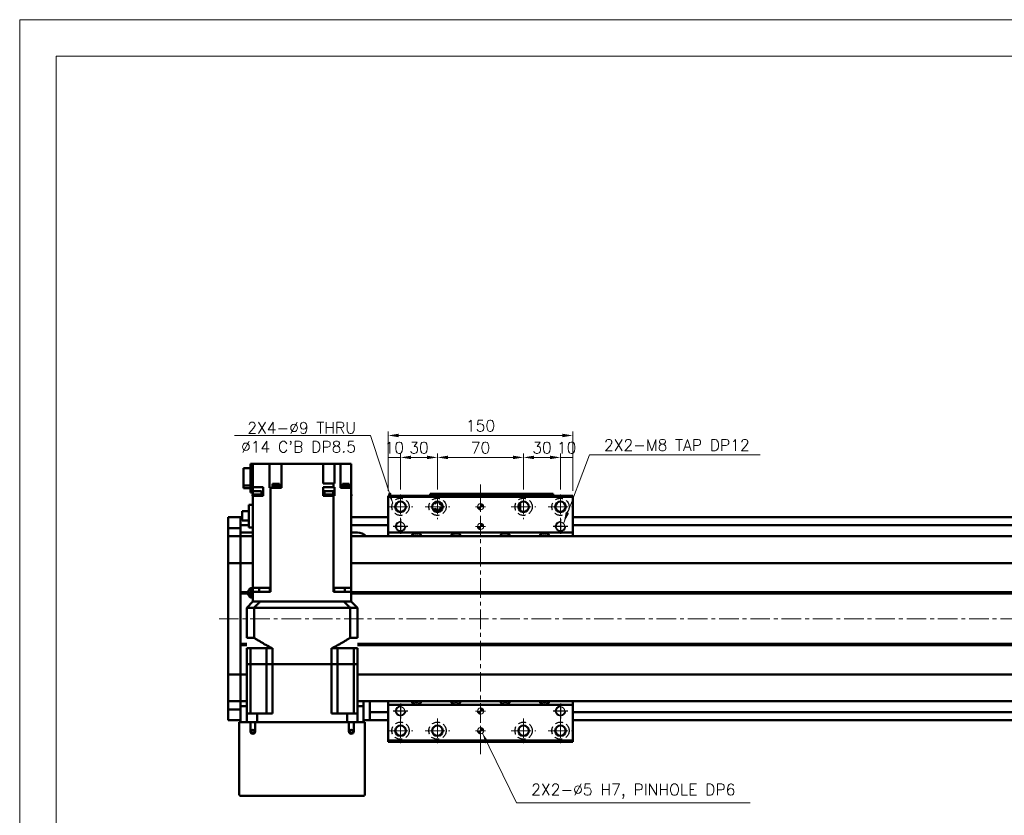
# Model space of a CAD drawing. Header units: millimetres. Extents: x 46547 to 49038, y 6223 to 10291.
# Tile 3 of 5: x 46547 to 47347, y 9644 to 10291. Entities that reach past the tile are written whole.
import ezdxf

# ---------------------------------------------------------------- set-up
doc = ezdxf.new("R2010")
doc.units = ezdxf.units.MM
doc.header["$LTSCALE"] = 0.5
doc.linetypes.add('CENTER', pattern=[50.8, 31.75, -6.35, 6.35, -6.35])
doc.linetypes.add('HIDDENX2', pattern=[19.05, 12.7, -6.35])
doc.layers.get('0').update_dxf_attribs({"lineweight": 20})
doc.layers.add('1', color=1, linetype='CENTER', lineweight=13)
doc.layers.add('외형선(ISO)', color=7, linetype='Continuous', lineweight=50)
for name, color, linetype in [('2', 2, 'HIDDENX2'), ('C', 1, 'CENTER'), ('DIM', 4, 'Continuous')]:
    doc.layers.add(name, color=color, linetype=linetype)
doc.styles.add('DSR TEXT', font='romans.shx', dxfattribs={"bigfont": 'whgtxt.shx'})
doc.styles.get("Standard").update_dxf_attribs({"font": 'romans.shx', "bigfont": 'whgtxt.shx'})
doc.dimstyles.new('DSR', dxfattribs={"dimscale": 2, "dimtxt": 3, "dimasz": 3, "dimexe": 0.5, "dimexo": 0.5, "dimgap": 0.5, "dimtad": 1, "dimdsep": 46, "dimtxsty": 'Standard', "dimcen": 2.5, "dimclrd": 4, "dimclre": 4, "dimclrt": 2, "dimadec": 0, "dimazin": 2, "dimtfac": 1, "dimtmove": 0, "dimatfit": 3, "dimfxl": 0, "dimlwd": -1, "dimlwe": -1, "dimarcsym": 0})

# ---------------------------------------------------------------- blocks, each defined once
blk = doc.blocks.new('A$C1C1952E1')
at = {"color": 1}
blk.add_lwpolyline([(0, 0), (420, 0), (420, 297), (0, 297)], close=True, dxfattribs=at)
at = {"color": 3}
blk.add_lwpolyline([(5, 5), (415, 5), (415, 292), (5, 292)], close=True, dxfattribs=at)
blk = doc.blocks.new('A$C33E56CC6')
h = blk.add_hatch()
h.set_pattern_fill('ANSI31', color=256, style=0)
h.set_pattern_definition([(45, (-7065.45672, -6508.5399), (-0.0883883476, 0.0883883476), [])])
h.paths.add_polyline_path([(4, 6.5, 0.414214), (1.5, 4), (4, 4)])
h.paths.add_polyline_path([(6.5, 4), (4, 4), (4, 1.5, 0.414214)])
blk.add_circle((4, 4), 2.5)
at = {"layer": '1'}
for p, q in [((0, 4), (8, 4)), ((4, 0), (4, 8))]:
    blk.add_line(p, q, dxfattribs=at)
blk = doc.blocks.new('tap8')
blk.add_circle((0, 0), 3.4)
at = {"layer": 'C', "color": 1, "linetype": 'CENTER'}
for p, q in [((-6.05, 0), (6.05, 0)), ((0, -6.05), (0, 6.05))]:
    blk.add_line(p, q, dxfattribs=at)
at = {"layer": 'DIM', "color": 3}
blk.add_arc((0, 0), 4, 263.84551, 189.43144, dxfattribs=at)
blk = doc.blocks.new('*D72')
at = {"color": 1, "linetype": 'ByBlock'}
for p, q in [((46846.15, 9907.78), (46846.15, 9938.25)), ((46856.15, 9908.78), (46856.15, 9938.25)), ((46856.15, 9934.95), (46846.15, 9934.95))]:
    blk.add_line(p, q, dxfattribs=at)
at = {"layer": 'Defpoints', "color": 0}
for p in [(46846.15, 9934.95), (46846.15, 9903.82), (46856.15, 9904.82)]:
    blk.add_point(p, dxfattribs=at)
at = {"color": 3, "insert": (46851.15, 9942.87), "char_height": 9.24, "attachment_point": 5, "style": 'DSR TEXT'}
blk.add_mtext('10', dxfattribs=at)
blk = doc.blocks.new('*D73')
at = {"color": 1, "linetype": 'ByBlock'}
for p, q in [((46856.15, 9908.78), (46856.15, 9938.25)), ((46886.15, 9908.78), (46886.15, 9938.25)), ((46864.73, 9934.95), (46877.57, 9934.95))]:
    blk.add_line(p, q, dxfattribs=at)
at = {"color": 1}
for points in [[(46864.73, 9936.38), (46864.73, 9933.52), (46856.15, 9934.95)], [(46877.57, 9936.38), (46877.57, 9933.52), (46886.15, 9934.95)]]:
    blk.add_solid(points, dxfattribs=at)
at = {"layer": 'Defpoints', "color": 0}
for p in [(46886.15, 9934.95), (46856.15, 9904.82), (46886.15, 9904.82)]:
    blk.add_point(p, dxfattribs=at)
at = {"color": 3, "insert": (46871.15, 9942.87), "char_height": 9.24, "attachment_point": 5, "style": 'DSR TEXT'}
blk.add_mtext('30', dxfattribs=at)
blk = doc.blocks.new('*D74')
at = {"color": 1, "linetype": 'ByBlock'}
for p, q in [((46886.15, 9908.78), (46886.15, 9938.25)), ((46956.15, 9908.78), (46956.15, 9938.25)), ((46894.73, 9934.95), (46947.57, 9934.95))]:
    blk.add_line(p, q, dxfattribs=at)
at = {"color": 1}
for points in [[(46894.73, 9936.38), (46894.73, 9933.52), (46886.15, 9934.95)], [(46947.57, 9936.38), (46947.57, 9933.52), (46956.15, 9934.95)]]:
    blk.add_solid(points, dxfattribs=at)
at = {"layer": 'Defpoints', "color": 0}
for p in [(46956.15, 9934.95), (46886.15, 9904.82), (46956.15, 9904.82)]:
    blk.add_point(p, dxfattribs=at)
at = {"color": 3, "insert": (46921.15, 9942.87), "char_height": 9.24, "attachment_point": 5, "style": 'DSR TEXT'}
blk.add_mtext('70', dxfattribs=at)
blk = doc.blocks.new('*D75')
at = {"color": 1, "linetype": 'ByBlock'}
for p, q in [((46956.15, 9908.78), (46956.15, 9938.25)), ((46986.15, 9908.78), (46986.15, 9938.25)), ((46964.73, 9934.95), (46977.57, 9934.95))]:
    blk.add_line(p, q, dxfattribs=at)
at = {"color": 1}
for points in [[(46964.73, 9936.38), (46964.73, 9933.52), (46956.15, 9934.95)], [(46977.57, 9936.38), (46977.57, 9933.52), (46986.15, 9934.95)]]:
    blk.add_solid(points, dxfattribs=at)
at = {"layer": 'Defpoints', "color": 0}
for p in [(46986.15, 9934.95), (46956.15, 9904.82), (46986.15, 9904.82)]:
    blk.add_point(p, dxfattribs=at)
at = {"color": 3, "insert": (46971.15, 9942.87), "char_height": 9.24, "attachment_point": 5, "style": 'DSR TEXT'}
blk.add_mtext('30', dxfattribs=at)
blk = doc.blocks.new('*D76')
at = {"color": 1, "linetype": 'ByBlock'}
for p, q in [((46986.15, 9908.78), (46986.15, 9938.25)), ((46996.15, 9907.78), (46996.15, 9938.25)), ((46986.15, 9934.95), (46996.15, 9934.95))]:
    blk.add_line(p, q, dxfattribs=at)
at = {"layer": 'Defpoints', "color": 0}
for p in [(46996.15, 9934.95), (46986.15, 9904.82), (46996.15, 9903.82)]:
    blk.add_point(p, dxfattribs=at)
at = {"color": 3, "insert": (46991.15, 9942.87), "char_height": 9.24, "attachment_point": 5, "style": 'DSR TEXT'}
blk.add_mtext('10', dxfattribs=at)
blk = doc.blocks.new('*D77')
at = {"color": 1, "linetype": 'ByBlock'}
for p, q in [((46846.15, 9907.78), (46846.15, 9956.11)), ((46996.15, 9907.78), (46996.15, 9956.11)), ((46987.57, 9952.81), (46854.73, 9952.81))]:
    blk.add_line(p, q, dxfattribs=at)
at = {"color": 1}
for points in [[(46854.73, 9954.24), (46854.73, 9951.38), (46846.15, 9952.81)], [(46987.57, 9954.24), (46987.57, 9951.38), (46996.15, 9952.81)]]:
    blk.add_solid(points, dxfattribs=at)
at = {"layer": 'Defpoints', "color": 0}
for p in [(46846.15, 9952.81), (46846.15, 9903.82), (46996.15, 9903.82)]:
    blk.add_point(p, dxfattribs=at)
at = {"color": 3, "insert": (46921.15, 9960.73), "char_height": 9.24, "attachment_point": 5, "style": 'DSR TEXT'}
blk.add_mtext('150', dxfattribs=at)

msp = doc.modelspace()

# ---------------------------------------------------------------- linework, layer by layer
at = {"layer": '1'}
for p, q in [((46921.15234, 9693.8227), (46921.15234, 9913.8227)), ((46856.15234, 9904.8227), (46856.15234, 9884.8227)), ((46886.15234, 9904.8227), (46886.15234, 9884.8227)), ((46956.15234, 9904.8227), (46956.15234, 9884.8227)), ((46986.15234, 9904.8227), (46986.15234, 9884.8227)), ((46846.15234, 9894.8227), (46866.15234, 9894.8227)), ((46876.15234, 9894.8227), (46896.15234, 9894.8227)), ((46946.15234, 9894.8227), (46966.15234, 9894.8227)), ((46976.15234, 9894.8227), (46996.15234, 9894.8227)), ((48096.15234, 9803.8227), (46706.15234, 9803.8227)), ((46856.15234, 9722.8227), (46856.15234, 9702.8227)), ((46886.15234, 9722.8227), (46886.15234, 9702.8227)), ((46956.15234, 9722.8227), (46956.15234, 9702.8227)), ((46986.15234, 9722.8227), (46986.15234, 9702.8227)), ((46846.15234, 9712.8227), (46866.15234, 9712.8227)), ((46876.15234, 9712.8227), (46896.15234, 9712.8227)), ((46946.15234, 9712.8227), (46966.15234, 9712.8227)), ((46976.15234, 9712.8227), (46996.15234, 9712.8227))]:
    msp.add_line(p, q, dxfattribs=at)
at = {"layer": '2'}
for centre in [(46856.15234, 9894.8227), (46886.15234, 9894.8227), (46956.15234, 9894.8227), (46986.15234, 9894.8227), (46856.15234, 9712.8227), (46886.15234, 9712.8227), (46956.15234, 9712.8227), (46986.15234, 9712.8227)]:
    msp.add_circle(centre, 7, dxfattribs=at)
at = {"layer": '외형선(ISO)'}
for p, q in [((46734.15234, 9929.8227), (46736.15234, 9929.8227)), ((46734.15234, 9906.3227), (46734.15234, 9929.8227)), ((46736.15234, 9929.8227), (46736.15234, 9910.8227)), ((46744.70849, 9929.8227), (46736.15234, 9929.8227)), ((46744.70849, 9929.8227), (46749.78523, 9929.8227)), ((46749.78523, 9910.3227), (46749.78523, 9929.8227)), ((46754.95234, 9929.8227), (46749.78523, 9929.8227)), ((46754.95234, 9929.8227), (46759.45234, 9929.8227)), ((46759.45234, 9910.3227), (46759.45234, 9929.8227)), ((46793.35234, 9929.8227), (46759.45234, 9929.8227)), ((46793.35234, 9929.8227), (46793.35234, 9913.8227)), ((46793.35234, 9929.8227), (46797.35234, 9929.8227)), ((46802.47428, 9929.8227), (46797.35234, 9929.8227)), ((46802.47428, 9913.8227), (46802.47428, 9929.8227)), ((46802.48501, 9929.8227), (46802.47428, 9929.8227)), ((46802.48501, 9929.8227), (46807.25234, 9929.8227)), ((46807.25234, 9910.3227), (46807.25234, 9929.8227)), ((46807.25234, 9929.8227), (46811.75234, 9929.8227)), ((46816.15234, 9929.8227), (46811.75234, 9929.8227)), ((46816.15234, 9910.3227), (46816.15234, 9929.8227)), ((46734.15234, 9926.12828), (46728.65234, 9926.12828)), ((46728.65234, 9912.23264), (46728.65234, 9926.12828)), ((46793.35234, 9913.8227), (46801.81852, 9913.8227)), ((46801.81852, 9910.8227), (46801.81852, 9913.8227)), ((46802.47428, 9913.8227), (46801.81852, 9913.8227)), ((46728.65234, 9909.91712), (46728.65234, 9912.23264)), ((46728.65234, 9912.23264), (46734.15234, 9912.23264)), ((46728.65234, 9909.91712), (46734.15234, 9909.91712)), ((46736.15234, 9906.3227), (46734.15234, 9906.3227)), ((46736.15234, 9910.8227), (46744.55234, 9910.8227)), ((46736.15234, 9906.3227), (46736.15234, 9910.8227)), ((46736.15234, 9906.3227), (46736.15234, 9905.8227)), ((46736.15234, 9905.8227), (46736.15234, 9904.8227)), ((46736.15234, 9905.8227), (46736.23244, 9905.8227)), ((46743.23244, 9907.4227), (46736.23244, 9907.4227)), ((46736.23244, 9904.8227), (46736.23244, 9907.4227)), ((46743.23244, 9904.8227), (46743.23244, 9907.4227)), ((46744.55234, 9905.8227), (46743.23244, 9905.8227)), ((46744.55234, 9905.8227), (46744.55234, 9910.8227)), ((46744.55234, 9905.8227), (46744.5914, 9905.8227)), ((46744.5914, 9905.8227), (46744.5914, 9903.8227)), ((46749.78523, 9910.3227), (46749.81967, 9910.3227)), ((46750.48615, 9910.3227), (46749.81967, 9910.3227)), ((46750.48615, 9828.8227), (46750.48615, 9910.3227)), ((46750.48615, 9910.3227), (46759.45234, 9910.3227)), ((46757.95376, 9910.8227), (46751.95376, 9910.8227)), ((46751.95376, 9910.8227), (46751.95376, 9910.3227)), ((46757.90376, 9911.5227), (46752.00376, 9911.5227)), ((46752.00376, 9911.5227), (46752.00376, 9910.8227)), ((46757.70376, 9913.5227), (46752.20376, 9913.5227)), ((46752.20376, 9913.5227), (46752.20376, 9911.5227)), ((46757.70376, 9913.5227), (46757.70376, 9911.5227)), ((46757.90376, 9911.5227), (46757.90376, 9910.8227)), ((46757.95376, 9910.8227), (46757.95376, 9910.3227)), ((46793.35091, 9905.8227), (46793.35234, 9905.8227)), ((46793.35091, 9905.8227), (46793.35091, 9903.8227)), ((46793.35234, 9910.8227), (46801.81852, 9910.8227)), ((46793.35234, 9905.8227), (46793.35234, 9910.8227)), ((46794.36295, 9905.8227), (46793.35234, 9905.8227)), ((46801.36295, 9907.4227), (46794.36295, 9907.4227)), ((46794.36295, 9904.8227), (46794.36295, 9907.4227)), ((46801.36295, 9904.8227), (46801.36295, 9907.4227)), ((46801.36295, 9905.8227), (46802.47428, 9905.8227)), ((46801.81852, 9910.8227), (46802.47428, 9910.8227)), ((46802.47428, 9905.8227), (46802.47428, 9910.8227)), ((46802.47428, 9905.8227), (46802.47697, 9905.8227)), ((46802.47697, 9905.8227), (46802.47697, 9903.8227)), ((46807.25234, 9910.3227), (46807.59618, 9910.3227)), ((46816.15234, 9910.3227), (46807.59618, 9910.3227)), ((46814.71328, 9910.8227), (46808.71328, 9910.8227)), ((46808.71328, 9910.8227), (46808.71328, 9910.3227)), ((46814.66328, 9911.5227), (46808.76328, 9911.5227)), ((46808.76328, 9911.5227), (46808.76328, 9910.8227)), ((46814.46328, 9913.5227), (46808.96328, 9913.5227)), ((46808.96328, 9913.5227), (46808.96328, 9911.5227)), ((46814.46328, 9913.5227), (46814.46328, 9911.5227)), ((46814.66328, 9911.5227), (46814.66328, 9910.8227)), ((46814.71328, 9910.8227), (46814.71328, 9910.3227)), ((46816.15234, 9828.8227), (46816.15234, 9910.3227)), ((46743.53244, 9904.8227), (46735.93244, 9904.8227)), ((46735.93244, 9903.8227), (46735.93244, 9904.8227)), ((46735.93244, 9903.8227), (46736.15234, 9903.8227)), ((46736.15234, 9903.8227), (46736.15234, 9828.8227)), ((46744.5914, 9903.8227), (46736.15234, 9903.8227)), ((46743.53244, 9903.8227), (46743.53244, 9904.8227)), ((46796.58903, 9903.8227), (46793.35091, 9903.8227)), ((46801.66295, 9904.8227), (46794.06295, 9904.8227)), ((46794.06295, 9903.8227), (46794.06295, 9904.8227)), ((46796.58903, 9903.8227), (46799.13688, 9903.8227)), ((46801.81852, 9903.8227), (46799.13688, 9903.8227)), ((46801.66295, 9903.8227), (46801.66295, 9904.8227)), ((46801.81852, 9903.8227), (46801.81852, 9828.8227)), ((46802.47697, 9903.8227), (46801.81852, 9903.8227)), ((46816.37224, 9904.8227), (46816.15234, 9904.8227)), ((46816.15234, 9903.8227), (46816.37224, 9903.8227)), ((46816.37224, 9903.8227), (46816.37224, 9904.8227)), ((46846.15234, 9903.8227), (46846.15234, 9902.8227)), ((46846.15234, 9903.8227), (46996.15234, 9903.8227)), ((46846.15234, 9902.8227), (46846.15234, 9873.8227)), ((46996.15234, 9902.8227), (46846.15234, 9902.8227)), ((46880.15234, 9905.32268), (46880.15234, 9905.32266)), ((46880.15234, 9905.32268), (46930.15234, 9905.32268)), ((46880.15234, 9903.8227), (46880.15234, 9905.32266)), ((46883.15234, 9905.32265), (46927.15234, 9905.32265)), ((46930.15234, 9905.32268), (46930.15234, 9905.32266)), ((46930.15234, 9905.32268), (46980.15234, 9905.32268)), ((46930.15234, 9903.8227), (46930.15234, 9905.32266)), ((46930.15234, 9905.32266), (46930.15234, 9903.8227)), ((46933.15234, 9905.32265), (46977.15234, 9905.32265)), ((46953.35234, 9898.01997), (46953.35234, 9892.52269)), ((46980.15234, 9905.32266), (46980.15234, 9903.8227)), ((46996.15234, 9902.8227), (46996.15234, 9903.8227)), ((46996.15234, 9873.8227), (46996.15234, 9902.8227)), ((46732.75234, 9891.1477), (46727.35234, 9891.1477)), ((46727.35234, 9883.6977), (46727.35234, 9891.1477)), ((46732.75234, 9877.9227), (46732.75234, 9896.4727)), ((46736.15234, 9896.4727), (46732.75234, 9896.4727)), ((46952.05234, 9893.70355), (46952.05234, 9895.94185)), ((46953.35234, 9892.52269), (46952.57848, 9892.52269)), ((46953.35234, 9892.52269), (46953.35234, 9891.62544)), ((46716.15234, 9883.3227), (46716.15234, 9886.3227)), ((46726.15234, 9886.3227), (46716.15234, 9886.3227)), ((46716.15234, 9883.3227), (46716.15234, 9880.3831)), ((46726.15234, 9883.3227), (46726.15234, 9886.3227)), ((46726.15234, 9886.3227), (46727.35234, 9886.3227)), ((46726.15234, 9886.3227), (46726.15234, 9883.3227)), ((46726.15234, 9883.3227), (46726.15234, 9880.8227)), ((46726.15234, 9880.3831), (46726.15234, 9883.3227)), ((46727.35234, 9883.6977), (46732.75234, 9883.6977)), ((46816.15234, 9886.3227), (46846.15234, 9886.3227)), ((46996.15234, 9886.3227), (48076.15234, 9886.3227)), ((46716.15234, 9880.3831), (46716.15234, 9877.58306)), ((46716.15234, 9877.58306), (46716.15234, 9870.88936)), ((46726.15234, 9877.58306), (46716.15234, 9877.58306)), ((46726.15234, 9877.58306), (46726.15234, 9880.3831)), ((46726.15234, 9879.8227), (46732.75234, 9879.8227)), ((46726.15234, 9870.88936), (46726.15234, 9877.58306)), ((46736.15234, 9873.8227), (46726.15234, 9873.8227)), ((46736.15234, 9877.9227), (46732.75234, 9877.9227)), ((46816.15234, 9879.8227), (46846.15234, 9879.8227)), ((46821.15234, 9873.8227), (46816.15234, 9873.8227)), ((46846.15234, 9873.8227), (46846.15234, 9870.8227)), ((46996.15234, 9873.8227), (46846.15234, 9873.8227)), ((46996.15234, 9879.8227), (48076.15234, 9879.8227)), ((46996.15234, 9870.8227), (46996.15234, 9873.8227)), ((46716.15234, 9870.88936), (46716.15234, 9870.8227)), ((46726.15234, 9870.88936), (46716.15234, 9870.88936)), ((46716.15234, 9868.12635), (46716.15234, 9870.8227)), ((46726.15234, 9870.8227), (46716.15234, 9870.8227)), ((46716.15234, 9849.51822), (46716.15234, 9868.12635)), ((46726.15234, 9870.8227), (46726.15234, 9870.88936)), ((46726.15234, 9870.8227), (46726.15234, 9868.12635)), ((46726.15234, 9868.12635), (46726.15234, 9870.8227)), ((46736.15234, 9870.8227), (46726.15234, 9870.8227)), ((46726.15234, 9868.12635), (46726.15234, 9849.51822)), ((46726.15234, 9849.51822), (46726.15234, 9868.12635)), ((48076.15234, 9870.8227), (46816.15234, 9870.8227)), ((46716.15234, 9849.51822), (46716.15234, 9849.05011)), ((46716.15234, 9847.05011), (46716.15234, 9849.05011)), ((46726.15234, 9849.05011), (46716.15234, 9849.05011)), ((46716.15234, 9847.05011), (46716.15234, 9760.59529)), ((46726.15234, 9849.05011), (46726.15234, 9849.51822)), ((46726.15234, 9849.51822), (46726.15234, 9849.05011)), ((46726.15234, 9849.05011), (46726.15234, 9847.05011)), ((46726.15234, 9847.05011), (46726.15234, 9849.05011)), ((46736.15234, 9849.05011), (46726.15234, 9849.05011)), ((46726.15234, 9760.59529), (46726.15234, 9847.05011)), ((46726.15234, 9847.05011), (46726.15234, 9825.3227)), ((48076.15234, 9849.05011), (46816.15234, 9849.05011)), ((46736.15234, 9825.8227), (46736.15234, 9828.8227)), ((46736.15234, 9828.8227), (46744.70849, 9828.8227)), ((46743.15234, 9825.8227), (46736.15234, 9825.8227)), ((46736.15234, 9825.8227), (46736.15234, 9817.8227)), ((46741.28805, 9828.8227), (46741.28805, 9825.8227)), ((46750.49477, 9825.8227), (46743.15234, 9825.8227)), ((46749.81967, 9828.8227), (46744.70849, 9828.8227)), ((46749.81967, 9828.8227), (46750.48615, 9828.8227)), ((46750.07545, 9825.8227), (46750.07545, 9828.8227)), ((46750.48615, 9828.8227), (46750.49477, 9828.8227)), ((46750.49477, 9825.8227), (46750.49477, 9828.8227)), ((46801.8099, 9828.8227), (46801.81852, 9828.8227)), ((46801.8099, 9825.8227), (46801.8099, 9828.8227)), ((46809.15234, 9825.8227), (46801.8099, 9825.8227)), ((46801.81852, 9828.8227), (46802.48501, 9828.8227)), ((46802.22922, 9825.8227), (46802.22922, 9828.8227)), ((46807.59618, 9828.8227), (46802.48501, 9828.8227)), ((46807.59618, 9828.8227), (46816.15234, 9828.8227)), ((46816.15234, 9825.8227), (46809.15234, 9825.8227)), ((46811.01662, 9825.8227), (46811.01662, 9828.8227)), ((46816.15234, 9825.8227), (46816.15234, 9828.8227)), ((46816.15234, 9817.8227), (46816.15234, 9825.8227)), ((46732.18371, 9825.3227), (46726.15234, 9825.3227)), ((46732.65234, 9824.8227), (46726.15234, 9824.8227)), ((46732.18371, 9824.3227), (46726.15234, 9824.3227)), ((46726.15234, 9824.3227), (46726.15234, 9783.3227)), ((46736.15234, 9817.8227), (46731.15234, 9812.8227)), ((46734.87654, 9823.8227), (46736.15234, 9823.8227)), ((46736.24043, 9817.8227), (46736.15234, 9817.8227)), ((46736.24043, 9817.8227), (46742.0453, 9817.8227)), ((46742.14866, 9817.8227), (46742.0453, 9817.8227)), ((46810.15601, 9817.8227), (46742.14866, 9817.8227)), ((46743.15234, 9817.8227), (46809.15234, 9817.8227)), ((46810.15601, 9817.8227), (46810.25937, 9817.8227)), ((46810.25937, 9817.8227), (46816.06424, 9817.8227)), ((46816.06424, 9817.8227), (46816.15234, 9817.8227)), ((48062.18371, 9825.3227), (46816.15234, 9825.3227)), ((48062.65234, 9824.8227), (46816.15234, 9824.8227)), ((48062.18371, 9824.3227), (46816.15234, 9824.3227)), ((46821.15234, 9812.8227), (46816.15234, 9817.8227)), ((46737.14974, 9812.8227), (46731.15234, 9812.8227)), ((46731.15234, 9788.3727), (46731.15234, 9812.8227)), ((46737.14974, 9788.3727), (46737.14974, 9812.8227)), ((46815.15493, 9812.8227), (46737.14974, 9812.8227)), ((46821.15234, 9812.8227), (46815.15493, 9812.8227)), ((46815.15493, 9788.3727), (46815.15493, 9812.8227)), ((46821.15234, 9788.3727), (46821.15234, 9812.8227)), ((46731.15234, 9788.3727), (46737.14974, 9788.3727)), ((46815.15493, 9788.3727), (46821.15234, 9788.3727)), ((46731.15234, 9783.3227), (46726.15234, 9783.3227)), ((46731.15234, 9782.8227), (46726.15234, 9782.8227)), ((46731.15234, 9782.3227), (46726.15234, 9782.3227)), ((46726.15234, 9782.3227), (46726.15234, 9760.59529)), ((46731.15234, 9779.8227), (46734.10012, 9779.8227)), ((46731.15234, 9766.8227), (46731.15234, 9779.8227)), ((46734.10012, 9779.8227), (46747.29734, 9779.8227)), ((46734.10012, 9766.8227), (46734.10012, 9779.8227)), ((46747.29734, 9779.8227), (46752.15234, 9779.8227)), ((46747.29734, 9766.8227), (46747.29734, 9779.8227)), ((46752.15234, 9766.8227), (46752.15234, 9779.8227)), ((46800.15234, 9779.8227), (46805.00734, 9779.8227)), ((46800.15234, 9766.8227), (46800.15234, 9779.8227)), ((46818.20455, 9779.8227), (46805.00734, 9779.8227)), ((46805.00734, 9766.8227), (46805.00734, 9779.8227)), ((46818.20455, 9779.8227), (46821.15234, 9779.8227)), ((46818.20455, 9766.8227), (46818.20455, 9779.8227)), ((48062.18371, 9783.3227), (46821.15234, 9783.3227)), ((48062.65234, 9782.8227), (46821.15234, 9782.8227)), ((48062.18371, 9782.3227), (46821.15234, 9782.3227)), ((46821.15234, 9766.8227), (46821.15234, 9779.8227)), ((46734.10012, 9766.8227), (46731.15234, 9766.8227)), ((46731.15234, 9766.8227), (46731.15234, 9726.8227)), ((46731.15234, 9766.8227), (46734.10012, 9766.8227)), ((46740.79734, 9766.8227), (46734.10012, 9766.8227)), ((46734.10012, 9726.8227), (46734.10012, 9766.8227)), ((46740.79734, 9766.8227), (46734.10012, 9766.8227)), ((46747.29734, 9766.8227), (46740.79734, 9766.8227)), ((46747.29734, 9766.8227), (46740.79734, 9766.8227)), ((46752.15234, 9766.8227), (46747.29734, 9766.8227)), ((46747.29734, 9726.8227), (46747.29734, 9766.8227)), ((46747.29734, 9766.8227), (46752.15234, 9766.8227)), ((46752.15234, 9766.8227), (46752.15234, 9726.8227)), ((46800.15234, 9766.8227), (46752.15234, 9766.8227)), ((46800.15234, 9766.8227), (46752.15234, 9766.8227)), ((46800.15234, 9766.8227), (46800.15234, 9726.8227)), ((46805.00734, 9766.8227), (46800.15234, 9766.8227)), ((46800.15234, 9766.8227), (46805.00734, 9766.8227)), ((46805.00734, 9726.8227), (46805.00734, 9766.8227)), ((46811.50734, 9766.8227), (46805.00734, 9766.8227)), ((46811.50734, 9766.8227), (46805.00734, 9766.8227)), ((46818.20455, 9766.8227), (46811.50734, 9766.8227)), ((46818.20455, 9766.8227), (46811.50734, 9766.8227)), ((46821.15234, 9766.8227), (46818.20455, 9766.8227)), ((46818.20455, 9726.8227), (46818.20455, 9766.8227)), ((46818.20455, 9766.8227), (46821.15234, 9766.8227)), ((46821.15234, 9766.8227), (46821.15234, 9726.8227)), ((46716.15234, 9758.59529), (46716.15234, 9760.59529)), ((46716.15234, 9758.59529), (46716.15234, 9758.12718)), ((46726.15234, 9758.59529), (46716.15234, 9758.59529)), ((46716.15234, 9739.51906), (46716.15234, 9758.12718)), ((46726.15234, 9760.59529), (46726.15234, 9758.59529)), ((46726.15234, 9758.59529), (46726.15234, 9760.59529)), ((46726.15234, 9758.12718), (46726.15234, 9758.59529)), ((46726.15234, 9758.59529), (46726.15234, 9758.12718)), ((46731.15234, 9758.59529), (46726.15234, 9758.59529)), ((46726.15234, 9758.12718), (46726.15234, 9739.51906)), ((46726.15234, 9739.51906), (46726.15234, 9758.12718)), ((48076.15234, 9758.59529), (46821.15234, 9758.59529)), ((46716.15234, 9736.8227), (46716.15234, 9739.51906)), ((46726.15234, 9739.51906), (46726.15234, 9736.8227)), ((46726.15234, 9736.8227), (46726.15234, 9739.51906)), ((46716.15234, 9736.8227), (46716.15234, 9736.75605)), ((46726.15234, 9736.8227), (46716.15234, 9736.8227)), ((46716.15234, 9736.75605), (46716.15234, 9730.06234)), ((46726.15234, 9736.75605), (46716.15234, 9736.75605)), ((46716.15234, 9730.06234), (46716.15234, 9727.26231)), ((46726.15234, 9730.06234), (46716.15234, 9730.06234)), ((46726.15234, 9736.75605), (46726.15234, 9736.8227)), ((46731.15234, 9736.8227), (46726.15234, 9736.8227)), ((46726.15234, 9735.84356), (46726.15234, 9736.75605)), ((46726.15234, 9735.84356), (46726.15234, 9732.8227)), ((46726.15234, 9732.8227), (46731.15234, 9732.8227)), ((46726.15234, 9719.8227), (46726.15234, 9732.8227)), ((48076.15234, 9736.8227), (46821.15234, 9736.8227)), ((46821.15234, 9732.8227), (46826.15234, 9732.8227)), ((46826.15234, 9732.8227), (46826.15234, 9736.8227)), ((46826.15234, 9732.8227), (46826.15234, 9719.8227)), ((46831.15234, 9731.8227), (46831.15234, 9736.8227)), ((46831.15234, 9727.8227), (46831.15234, 9731.8227)), ((46846.15234, 9736.8227), (46846.15234, 9733.8227)), ((46846.15234, 9733.8227), (46846.15234, 9704.8227)), ((46846.15234, 9733.8227), (46996.15234, 9733.8227)), ((46996.15234, 9733.8227), (46996.15234, 9736.8227)), ((46996.15234, 9704.8227), (46996.15234, 9733.8227)), ((46716.15234, 9727.26231), (46716.15234, 9724.3227)), ((46716.15234, 9721.3227), (46716.15234, 9724.3227)), ((46731.15234, 9726.8227), (46739.55999, 9726.8227)), ((46731.15234, 9719.8227), (46731.15234, 9726.8227)), ((46752.15234, 9726.8227), (46739.55999, 9726.8227)), ((46739.55999, 9719.8227), (46739.55999, 9726.8227)), ((46812.74468, 9726.8227), (46800.15234, 9726.8227)), ((46812.74468, 9726.8227), (46821.15234, 9726.8227)), ((46812.74468, 9719.8227), (46812.74468, 9726.8227)), ((46821.15234, 9719.8227), (46821.15234, 9726.8227)), ((46831.15234, 9727.8227), (46831.15234, 9726.8227)), ((46831.15234, 9727.8227), (46846.15234, 9727.8227)), ((46831.15234, 9724.3227), (46831.15234, 9726.8227)), ((46831.15234, 9724.3227), (46831.15234, 9721.3227)), ((46996.15234, 9727.8227), (48076.15234, 9727.8227)), ((46726.15234, 9721.3227), (46716.15234, 9721.3227)), ((46726.15234, 9719.8227), (46725.15234, 9719.8227)), ((46725.15234, 9660.8227), (46725.15234, 9719.8227)), ((46734.15234, 9719.8227), (46726.15234, 9719.8227)), ((46738.15234, 9719.8227), (46734.15234, 9719.8227)), ((46734.15234, 9719.8227), (46734.15234, 9712.3227)), ((46738.15234, 9712.3227), (46738.15234, 9719.8227)), ((46814.15234, 9719.8227), (46738.15234, 9719.8227)), ((46818.15234, 9719.8227), (46814.15234, 9719.8227)), ((46814.15234, 9719.8227), (46814.15234, 9712.3227)), ((46818.15234, 9712.3227), (46818.15234, 9719.8227)), ((46826.15234, 9719.8227), (46818.15234, 9719.8227)), ((46826.15234, 9721.3227), (46831.15234, 9721.3227)), ((46827.15234, 9719.8227), (46826.15234, 9719.8227)), ((46827.15234, 9719.8227), (46827.15234, 9660.8227)), ((46831.15234, 9721.3227), (46846.15234, 9721.3227)), ((46996.15234, 9721.3227), (48076.15234, 9721.3227)), ((46846.15234, 9704.8227), (46846.15234, 9703.8227)), ((46846.15234, 9704.8227), (46996.15234, 9704.8227)), ((46846.15234, 9703.8227), (46996.15234, 9703.8227)), ((46996.15234, 9703.8227), (46996.15234, 9704.8227)), ((46826.15234, 9659.8227), (46726.15234, 9659.8227))]:
    msp.add_line(p, q, dxfattribs=at)
for centre, radius in [((46856.15234, 9894.8227), 4.25), ((46886.15234, 9894.8227), 4.25), ((46956.15234, 9894.8227), 4.25), ((46986.15234, 9894.8227), 4.25), ((46856.15234, 9712.8227), 4.25), ((46886.15234, 9712.8227), 4.25), ((46956.15234, 9712.8227), 4.25), ((46986.15234, 9712.8227), 4.25), ((46736.15234, 9712.3227), 1.2295), ((46816.15234, 9712.3227), 1.2295)]:
    msp.add_circle(centre, radius, dxfattribs=at)
for centre, radius, start, end in [((46884.15234, 9898.8227), 1.2295, 224.8440709, 8.28607564), ((46890.15234, 9898.8227), 2.5, 180.53960904, 269.46033572), ((46884.15234, 9891.8227), 1.2295, 302.70087811, 169.91905481), ((46890.15234, 9891.8227), 2.5, 84.96680796, 201.29332605), ((46821.15234, 9863.8227), 10, 44.42700414, 90), ((46869.15234, 9868.8227), 4.75, 24.90106926, 155.09893074), ((46869.15234, 9868.8227), 2.75, 46.65825749, 133.34174251), ((46901.15234, 9868.8227), 4.75, 24.90106926, 155.09893074), ((46901.15234, 9868.8227), 2.75, 46.65825749, 133.34174251), ((46941.15234, 9868.8227), 4.75, 24.90106926, 155.09893074), ((46941.15234, 9868.8227), 2.75, 46.65825749, 133.34174251), ((46973.15234, 9868.8227), 4.75, 24.90106926, 155.09893074), ((46973.15234, 9868.8227), 2.75, 46.65825749, 133.34174251), ((46736.15234, 9824.8227), 4, 90, 172.81924411), ((46736.15234, 9824.8227), 2.25, 90, 270), ((46736.15234, 9824.8227), 1.621, 90, 270), ((46736.15234, 9824.8227), 4, 187.18075578, 270), ((46869.15234, 9738.8227), 4.75, 204.90105547, 335.09894453), ((46869.15234, 9738.8227), 2.75, 226.65822603, 313.34177397), ((46901.15234, 9738.8227), 4.75, 204.90105547, 335.09894453), ((46901.15234, 9738.8227), 2.75, 226.65822603, 313.34177397), ((46941.15234, 9738.8227), 4.75, 204.90105547, 335.09894453), ((46941.15234, 9738.8227), 2.75, 226.65822603, 313.34177397), ((46973.15234, 9738.8227), 4.75, 204.90105547, 335.09894453), ((46973.15234, 9738.8227), 2.75, 226.65822603, 313.34177397), ((46736.15234, 9712.3227), 2, 180, 0), ((46816.15234, 9712.3227), 2, 180, 0), ((46726.15234, 9660.8227), 1, 180, 270), ((46826.15234, 9660.8227), 1, 270, 0)]:
    msp.add_arc(centre, radius, start, end, dxfattribs=at)
at = {"layer": '외형선(ISO)', "extrusion": (0, 0, -1)}
for centre, major_axis, start_param, end_param in [((46883.15234, 9905.32266), (-3, 0), 4.71224625, 6.28289987), ((46927.15234, 9905.32266), (3, 0), 6.283042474, 7.853981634), ((46933.15234, 9905.32266), (-3, 0), 4.712388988, 6.283185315), ((46977.15234, 9905.32266), (3, 0), 0, 1.570796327)]:
    msp.add_ellipse(centre, major_axis=major_axis, ratio=0.00001, start_param=start_param, end_param=end_param, dxfattribs=at)
at = {"layer": '외형선(ISO)'}
for points, degree in [([(46732.18371, 9825.3227), (46732.41802, 9825.05702), (46732.65234, 9824.8227)], 2), ([(46732.65234, 9824.8227), (46732.41802, 9824.58839), (46732.18371, 9824.3227)], 2), ([(46737.14974, 9812.8227), (46737.71842, 9813.39193), (46738.84694, 9814.52127), (46740.51334, 9816.18807), (46741.6065, 9817.28088), (46742.14866, 9817.8227)], 3), ([(46810.15601, 9817.8227), (46810.69845, 9817.2806), (46811.79198, 9816.18742), (46813.45837, 9814.52063), (46814.58653, 9813.39165), (46815.15493, 9812.8227)], 3)]:
    msp.add_open_spline(points, degree=degree, dxfattribs=at)
for points, weights in [([(46752.15234, 9779.8227), (46745.23119, 9783.07971), (46737.14974, 9788.3727)], [1.35416666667, 1.30973118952, 1.24342419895]), ([(46815.15493, 9788.3727), (46807.07348, 9783.07971), (46800.15234, 9779.8227)], [1.24342419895, 1.30973118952, 1.35416666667])]:
    msp.add_rational_spline(points, weights, degree=2, dxfattribs=at)

# ---------------------------------------------------------------- block references
at = {"xscale": 5.931900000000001, "yscale": 5.931900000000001, "zscale": 5.931900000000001}
msp.add_blockref('A$C1C1952E1', (46546.67132, 8528.99552), dxfattribs=at)
at = {"xscale": -1}
for name, p, rotation in [('A$C33E56CC6', (46917.15233, 9898.8227), 180), ('tap8', (46856.15234, 9878.8227), 90), ('A$C33E56CC6', (46917.15233, 9882.8227), 180), ('tap8', (46986.15234, 9878.8227), 90), ('tap8', (46856.15234, 9728.8227), 90), ('A$C33E56CC6', (46917.15233, 9732.8227), 180), ('tap8', (46986.15234, 9728.8227), 90), ('A$C33E56CC6', (46917.15233, 9716.8227), 180)]:
    msp.add_blockref(name, p, dxfattribs=dict(at, rotation=rotation))

# ---------------------------------------------------------------- texts
at = {"color": 3, "char_height": 9.24, "style": 'DSR TEXT'}
for s, insert, attachment_point in [("2X4-%%C9 THRU\\P%%C14 C'B DP8.5", (46819.95359, 9938.96052), 9), ('2X2-M8 TAP DP12', (47021.51435, 9940.33415), 7), ('2X2-%%C5 H7, PINHOLE DP6', (46962.34178, 9657.49929), 7)]:
    msp.add_mtext(s, dxfattribs=dict(at, insert=insert, attachment_point=attachment_point))

# ---------------------------------------------------------------- dimensions: what is measured, and where the dimension line sits
for base, p1, p2, picture, middle in [((46846.15234, 9952.80996), (46996.15234, 9903.8227), (46846.15234, 9903.8227), '*D77', (46921.15234, 9960.72996)), ((46846.15234, 9934.94974), (46856.15234, 9904.8227), (46846.15234, 9903.8227), '*D72', (46851.15234, 9942.86974)), ((46886.15234, 9934.94974), (46856.15234, 9904.8227), (46886.15234, 9904.8227), '*D73', (46871.15234, 9942.86974)), ((46956.15234, 9934.94974), (46886.15234, 9904.8227), (46956.15234, 9904.8227), '*D74', (46921.15234, 9942.86974)), ((46986.15234, 9934.94974), (46956.15234, 9904.8227), (46986.15234, 9904.8227), '*D75', (46971.15234, 9942.86974)), ((46996.15234, 9934.94974), (46986.15234, 9904.8227), (46996.15234, 9903.8227), '*D76', (46991.15234, 9942.86974))]:
    dim = msp.add_linear_dim(base=base, p1=p1, p2=p2, dimstyle='DSR', override={"dimscale": 3.3, "dimtxt": 2.8, "dimasz": 2.600136, "dimexe": 1, "dimexo": 1.2, "dimgap": 1, "dimdec": 4, "dimtxsty": 'DSR TEXT', "dimclrd": 1, "dimclre": 1, "dimclrt": 3, "dimtdec": 4, "dimtix": 1})
    dim.commit()
    dim.dimension.update_dxf_attribs({"geometry": picture, "text_midpoint": middle})

# ---------------------------------------------------------------- leaders
at = {"annotation_type": 0, "has_hookline": 1}
for points, hookline_direction, text_width in [([(46849.7944, 9897.75128), (46831.83404, 9952.80852), (46823.25359, 9952.80852)], 1, 98.615), ([(46988.73163, 9881.88003), (47009.6339, 9937.03415), (47018.21435, 9937.03415)], 0, 126.775), ([(46922.71678, 9710.8727), (46950.46133, 9654.19929), (46959.04178, 9654.19929)], 0, 178.0625)]:
    msp.add_leader(points, dimstyle='DSR', override={"dimscale": 3.3, "dimtxt": 2.8, "dimasz": 2.600136, "dimexe": 1, "dimexo": 1.2, "dimgap": 1, "dimdec": 4, "dimtxsty": 'DSR TEXT', "dimclrd": 1, "dimclre": 1, "dimclrt": 3, "dimtdec": 4, "dimtix": 1}, dxfattribs=dict(at, hookline_direction=hookline_direction, text_width=text_width))

doc.saveas('drawing.dxf')
